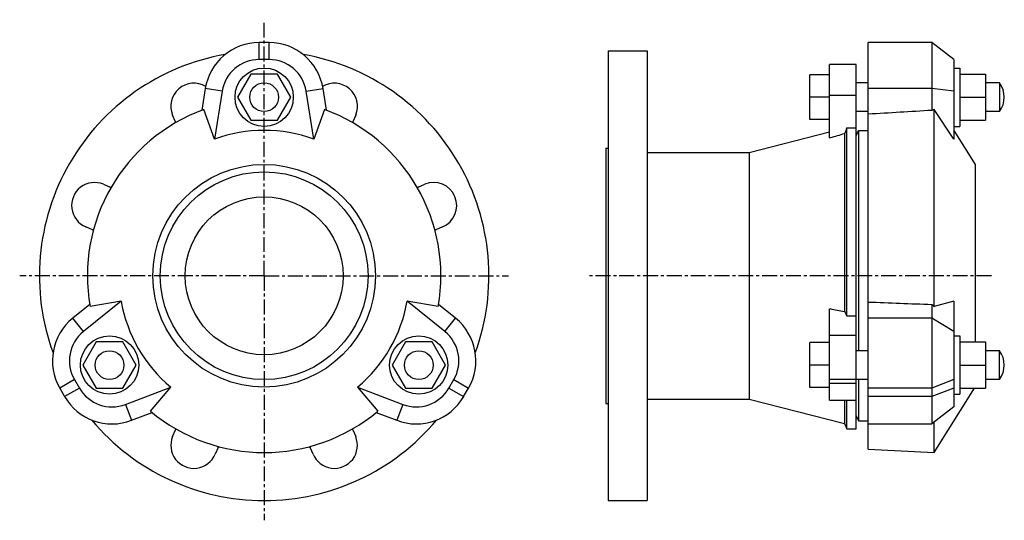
# Model space of a CAD drawing. Header units: millimetres. Extents: x -54 to 351, y -3 to 203.
import ezdxf

# ---------------------------------------------------------------- set-up
doc = ezdxf.new("R2010")
doc.units = ezdxf.units.MM
doc.header["$LTSCALE"] = 16.335
doc.linetypes.add('CENTER', pattern=[0.6, 0.375, -0.075, 0.075, -0.075])
doc.layers.get('0').update_dxf_attribs({"linetype": 'CONTINUOUS'})
doc.layers.add('DEFAULT_1', color=7, linetype='CENTER')

msp = doc.modelspace()

# ---------------------------------------------------------------- linework, layer by layer
at = {"color": 9, "linetype": 'Continuous'}
for p, q in [((44.27, 187.08), (44.27, 194.08)), ((48.27, 187.08), (48.27, 194.08)), ((28.96, 174.01), (22.04, 175.1)), ((63.58, 174.01), (70.49, 175.1)), ((321.05, 175.1), (294.89, 175.1)), ((330.15, 174.01), (321.05, 175.1)), ((289.89, 172.22), (278.89, 172.22)), ((-28.12, 75.15), (-32.52, 80.59)), ((120.65, 75.15), (125.05, 80.59)), ((321.05, 80.59), (294.89, 80.59)), ((330.15, 75.15), (321.05, 80.59)), ((289.89, 73.57), (278.89, 73.57)), ((-31.79, 55.36), (-37.85, 51.86)), ((124.32, 55.36), (130.38, 51.86)), ((289.89, 55.46), (278.89, 55.46)), ((289.89, 53.73), (278.89, 53.73)), ((330.15, 55.36), (321.05, 51.86)), ((-29.79, 51.89), (-35.85, 48.39)), ((122.32, 51.89), (128.38, 48.39)), ((321.05, 51.86), (294.89, 51.86)), ((330.15, 51.89), (321.05, 48.39)), ((-10.81, 45.17), (-8.3, 38.64)), ((103.34, 45.17), (100.83, 38.64)), ((321.05, 48.39), (294.89, 48.39))]:
    msp.add_line(p, q, dxfattribs=at)
at = {"color": 7, "linetype": 'Continuous'}
for p, q in [((48.27, 194.08), (44.27, 194.08)), ((187.89, 190.59), (187.89, 5.59)), ((187.89, 190.59), (203.89, 190.59)), ((203.89, 190.59), (203.89, 5.59)), ((294.89, 26.78), (294.89, 194.08)), ((321.05, 194.08), (294.89, 194.08)), ((321.05, 194.08), (321.05, 166.14)), ((330.15, 187.08), (321.05, 194.08)), ((48.27, 187.08), (44.27, 187.08)), ((330.15, 187.08), (330.15, 154.32)), ((278.89, 154.82), (278.89, 185.08)), ((289.89, 185.08), (278.89, 185.08)), ((289.89, 35.09), (289.89, 185.08)), ((330.15, 183.58), (332.65, 183.58)), ((332.65, 183.58), (332.65, 159.58)), ((40.78, 181.08), (35.3, 171.58)), ((51.75, 181.08), (40.78, 181.08)), ((57.24, 171.58), (51.75, 181.08)), ((270.89, 162.34), (270.89, 180.82)), ((278.89, 180.82), (270.89, 180.82)), ((332.65, 181.08), (343.1, 181.08)), ((343.1, 181.08), (343.1, 162.08)), ((22.04, 175.1), (20.63, 166.19)), ((71.9, 166.19), (70.49, 175.1)), ((294.89, 177.5), (289.89, 177.5)), ((348.89, 177.5), (343.1, 177.5)), ((348.89, 177.5), (348.89, 165.67)), ((28.96, 174.01), (25.84, 154.32)), ((35.3, 171.58), (40.78, 162.08)), ((51.75, 162.08), (57.24, 171.58)), ((66.69, 154.32), (63.58, 174.01)), ((278.89, 171.58), (270.89, 171.58)), ((332.65, 171.58), (343.1, 171.58)), ((25.84, 154.32), (21.47, 166.51)), ((71.07, 166.51), (66.69, 154.32)), ((322.06, 85.39), (322.06, 166.51)), ((330.15, 154.32), (322.06, 166.51)), ((9.74, 161.44), (8.6, 164.21)), ((83.94, 164.21), (82.79, 161.44)), ((278.89, 162.34), (270.89, 162.34)), ((294.89, 165.67), (289.89, 165.67)), ((348.89, 165.67), (343.1, 165.67)), ((40.78, 162.08), (51.75, 162.08)), ((286.13, 81.64), (286.13, 158.98)), ((286.13, 158.98), (289.89, 158.98)), ((330.15, 159.58), (332.65, 159.58)), ((332.65, 162.08), (343.1, 162.08)), ((245.86, 148.84), (278.89, 157.27)), ((278.89, 154.82), (279.21, 154.82)), ((285.08, 156.5), (285.08, 83.36)), ((289.89, 155.72), (290.89, 157.86)), ((290.89, 157.86), (290.89, 67.26)), ((290.89, 157.86), (294.89, 157.86)), ((330.15, 157.91), (338.89, 143.93)), ((186.89, 150.59), (186.89, 45.59)), ((186.89, 150.59), (187.89, 150.59)), ((203.89, 148.84), (245.86, 148.84)), ((245.86, 148.84), (245.86, 47.34)), ((338.89, 143.93), (338.89, 70.87)), ((-19.85, 135.76), (-17.08, 134.61)), ((109.61, 134.61), (112.38, 135.76)), ((-24.35, 117.06), (-27.12, 118.21)), ((119.65, 118.21), (116.88, 117.06)), ((-25.51, 86.27), (-32.52, 80.59)), ((-12.62, 87.7), (-28.12, 75.15)), ((-12.62, 87.7), (-25.37, 85.39)), ((120.65, 75.15), (105.15, 87.7)), ((117.9, 85.39), (105.15, 87.7)), ((125.05, 80.59), (118.04, 86.27)), ((321.05, 86.3), (321.05, 37.14)), ((330.15, 87.7), (322.06, 85.39)), ((330.15, 87.7), (330.15, 44.14)), ((278.89, 84.56), (279.21, 84.56)), ((278.89, 46.98), (278.89, 84.56)), ((286.13, 81.64), (289.89, 81.64)), ((330.15, 73.37), (332.65, 73.37)), ((332.65, 73.37), (332.65, 49.37)), ((-22.85, 70.87), (-28.33, 61.37)), ((-11.88, 70.87), (-22.85, 70.87)), ((-6.39, 61.37), (-11.88, 70.87)), ((104.41, 70.87), (98.93, 61.37)), ((115.38, 70.87), (104.41, 70.87)), ((120.86, 61.37), (115.38, 70.87)), ((278.89, 70.58), (270.89, 70.58)), ((270.89, 52.1), (270.89, 70.58)), ((332.65, 70.87), (343.1, 70.87)), ((343.1, 70.87), (343.1, 51.87)), ((294.89, 67.26), (289.89, 67.26)), ((348.89, 67.26), (343.1, 67.26)), ((348.89, 55.43), (348.89, 67.26)), ((-28.33, 61.37), (-22.85, 51.87)), ((-11.88, 51.87), (-6.39, 61.37)), ((98.93, 61.37), (104.41, 51.87)), ((115.38, 51.87), (120.86, 61.37)), ((278.89, 61.34), (270.89, 61.34)), ((332.65, 61.37), (343.1, 61.37)), ((-31.79, 55.36), (-29.79, 51.89)), ((122.32, 51.89), (124.32, 55.36)), ((294.89, 55.43), (289.89, 55.43)), ((290.89, 55.43), (290.89, 38.36)), ((348.89, 55.43), (343.1, 55.43)), ((-37.85, 51.86), (-35.85, 48.39)), ((-22.85, 51.87), (-11.88, 51.87)), ((-10.81, 45.17), (7.81, 52.32)), ((-0.57, 42.43), (7.81, 52.32)), ((84.73, 52.32), (103.34, 45.17)), ((84.73, 52.32), (93.1, 42.43)), ((104.41, 51.87), (115.38, 51.87)), ((128.38, 48.39), (130.38, 51.86)), ((278.89, 52.1), (270.89, 52.1)), ((322.06, 25.36), (338.63, 51.87)), ((330.15, 49.37), (332.65, 49.37)), ((332.65, 51.87), (343.1, 51.87)), ((186.89, 45.59), (187.89, 45.59)), ((203.89, 47.34), (245.86, 47.34)), ((245.86, 47.34), (285.08, 37.33)), ((278.89, 46.98), (289.89, 46.98)), ((285.08, 46.98), (285.08, 37.33)), ((286.13, 35.09), (286.13, 46.98)), ((-8.3, 38.64), (0.12, 41.87)), ((92.41, 41.87), (100.83, 38.64)), ((330.15, 44.14), (321.05, 37.14)), ((285.08, 37.33), (286.13, 35.09)), ((289.89, 40.51), (290.89, 38.36)), ((290.89, 38.36), (294.89, 38.36)), ((294.89, 37.14), (321.05, 37.14)), ((322.06, 25.36), (322.06, 37.92)), ((8.6, 31.97), (9.74, 34.74)), ((82.79, 34.74), (83.94, 31.97)), ((286.13, 35.09), (289.89, 35.09)), ((27.3, 27.47), (26.15, 24.7)), ((66.38, 24.7), (65.23, 27.47)), ((294.89, 26.78), (322.06, 25.36)), ((187.89, 5.59), (203.89, 5.59))]:
    msp.add_line(p, q, dxfattribs=at)
for centre, radius in [((46.27, 171.58), 12), ((46.27, 171.58), 5.92), ((46.27, 98.11), 45.81), ((46.27, 98.11), 42.75), ((46.27, 98.09), 32.5), ((-17.36, 61.37), 12), ((109.9, 61.37), 12), ((-17.38, 61.34), 5.92), ((109.91, 61.34), 5.92)]:
    msp.add_circle(centre, radius, dxfattribs=at)
for centre, radius, start, end in [((44.27, 171.58), 22.5, 90, 171), ((48.27, 171.58), 22.5, 9, 90), ((46.27, 98.09), 92.5, 99.9651, 200.0501), ((44.27, 171.58), 15.5, 90, 171), ((48.27, 171.58), 15.5, 9, 90), ((46.27, 98.09), 92.5, 339.9499, 80.0349), ((17.37, 167.84), 9.5, 59.4012, 202.5), ((75.16, 167.84), 9.5, 337.5, 120.5988), ((341.14, 171.58), 9.75, 322.6471, 37.3529), ((46.27, 98.11), 72.75, 109.9306, 190.0694), ((46.27, 98.11), 72.75, 349.9306, 70.0694), ((18.52, 165.07), 9.5, 202.5, 204.6203), ((74.01, 165.07), 9.5, 335.3797, 337.5), ((636.72, 9.59), 381.09, 156.9205, 157.3252), ((46.27, 98.11), 59.8, 70.0257, 109.9743), ((692.85, -1275.63), 1489.06, 105.8931, 106.12847), ((-23.49, 126.98), 9.5, 67.5, 247.5), ((-20.72, 125.84), 9.5, 65.3381, 67.5), ((113.25, 125.84), 9.5, 112.5, 114.6615), ((116.02, 126.98), 9.5, 292.5, 112.5), ((-20.72, 125.84), 9.5, 247.5, 249.6912), ((113.25, 125.84), 9.5, 290.3092, 292.5), ((46.27, 98.11), 59.8, 190.0257, 229.9743), ((46.27, 98.11), 59.8, 310.0257, 349.9743), ((428.8, 797.79), 728.74, 258.15441, 258.62634), ((351.56, 122.65), 77.22, 210.5914, 212.0843), ((-18.36, 63.11), 22.5, 129, 210), ((110.9, 63.11), 22.5, 330, 51), ((-18.36, 63.11), 15.5, 129, 210), ((110.9, 63.11), 15.5, 330, 51), ((341.14, 61.34), 9.75, 322.6471, 37.3529), ((-16.36, 59.64), 15.5, 210, 291), ((108.9, 59.64), 15.5, 249, 330), ((-16.36, 59.64), 22.5, 210, 291), ((108.9, 59.64), 22.5, 249, 330), ((46.27, 98.11), 72.75, 229.9306, 310.0694), ((46.27, 98.09), 92.5, 219.9219, 320.0781), ((18.52, 31.11), 9.5, 155.1647, 157.5), ((74.01, 31.11), 9.5, 22.5, 24.8351), ((17.37, 28.34), 9.5, 157.5, 337.5), ((75.16, 28.34), 9.5, 202.5, 22.5), ((18.52, 31.11), 9.5, 337.5, 339.8439), ((74.01, 31.11), 9.5, 200.1562, 202.5)]:
    msp.add_arc(centre, radius, start, end, dxfattribs=at)
for centre, major_axis, ratio, start_param, end_param in [((374.5, 97.31), (96.26, -26.11), 0.734034, 2.330988, 2.34317), ((374.5, 94.11), (95.4, -68.17), 0.338405, -1.909355, -1.897173)]:
    msp.add_ellipse(centre, major_axis=major_axis, ratio=ratio, start_param=start_param, end_param=end_param, dxfattribs=at)
for points in [[(321.05, 166.14), (312.33, 165.62), (303.61, 165.1), (294.89, 164.58)], [(294.89, 87.3), (303.61, 86.97), (312.33, 86.63), (321.05, 86.3)]]:
    msp.add_open_spline(points, degree=3, dxfattribs=at)
at = {"layer": 'DEFAULT_1', "color": 7, "linetype": 'CENTER'}
for p, q in [((46.27, 98.09), (46.27, 203.47)), ((46.27, 98.09), (-54.35, 98.09)), ((46.27, 98.09), (46.27, -2.52)), ((46.27, 98.09), (146.88, 98.09)), ((345.58, 98.09), (179.9, 98.09))]:
    msp.add_line(p, q, dxfattribs=at)

doc.saveas('drawing.dxf')
